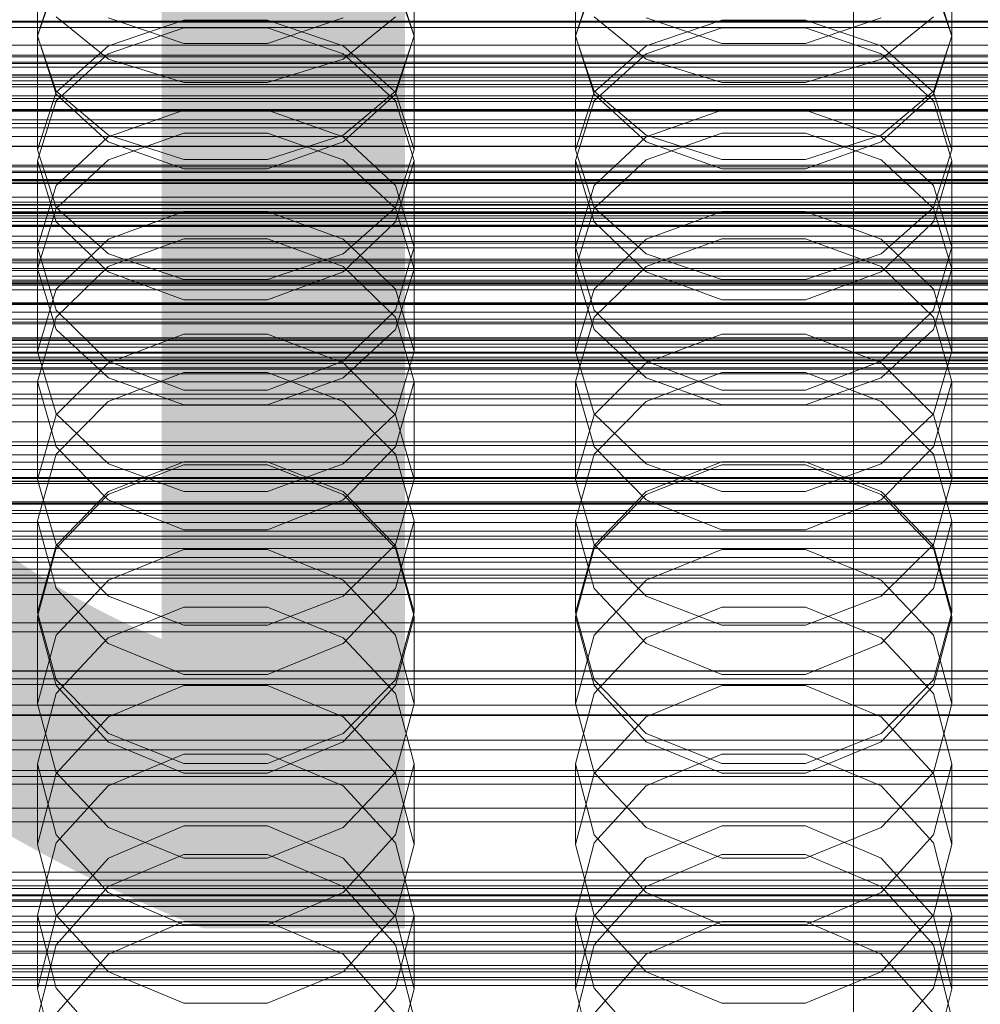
# Model space of a CAD drawing. Header units: millimetres. Extents: x -2233 to 61924, y -68080 to 6847.
# Tile 178 of 256: x -93 to 14, y -34106 to -33996. Entities that reach past the tile are written whole.
import ezdxf

# ---------------------------------------------------------------- set-up
doc = ezdxf.new("R2010")
doc.units = ezdxf.units.MM
for name, color, linetype, lineweight in [('COTAS_O', 1, 'Continuous', 0), ('COTAS_P', 1, 'Continuous', 0), ('frontal_briquetadora', 7, 'Continuous', 0), ('frontal_C01', 7, 'Continuous', 0), ('frontal_C02', 7, 'Continuous', 0), ('frontal_C03', 7, 'Continuous', 0), ('frontal_mezcladora', 7, 'Continuous', 0), ('frontal_secador', 7, 'Continuous', 0)]:
    doc.layers.add(name, color=color, linetype=linetype, lineweight=lineweight)
doc.dimstyles.new('R19_100', dxfattribs={"dimtxt": 250, "dimasz": 150, "dimexe": 150, "dimexo": 80, "dimgap": 100, "dimtad": 1, "dimtih": 1, "dimtoh": 1, "dimdsep": 46, "dimcen": 0.09, "dimadec": 0, "dimazin": 0, "dimtfac": 1, "dimtdec": 4, "dimtofl": 0, "dimtmove": 0, "dimatfit": 3, "dimfxl": 1, "dimtolj": 1, "dimtzin": 0, "dimarcsym": 0})

# ---------------------------------------------------------------- blocks, each defined once
blk = doc.blocks.new('DIM_R27_52')
at = {"layer": 'COTAS_O'}
for p, q in [((-1725, -33700), (-1575, -33655)), ((1725, -33700), (1575, -33655)), ((-1725, -34400), (-1725, -33700)), ((-1725, -33700), (1725, -33700)), ((-1725, -33700), (-1575, -33745)), ((1725, -33700), (1575, -33745)), ((1725, -34400), (1725, -33700))]:
    blk.add_line(p, q, dxfattribs=at)
blk.add_text('3450 O', height=250, dxfattribs=at).set_placement((0, -33600))
blk = doc.blocks.new('DIM_R27_53')
at = {"layer": 'COTAS_P'}
for p, q in [((-150, -32000), (550, -32000)), ((550, -32000), (505, -32150)), ((550, -34600), (550, -32000)), ((550, -32000), (595, -32150)), ((550, -34600), (505, -34450)), ((550, -34600), (595, -34450)), ((-150, -34600), (550, -34600))]:
    blk.add_line(p, q, dxfattribs=at)
blk.add_text('2600 P', height=250, rotation=90, dxfattribs=at).set_placement((450, -33300))
blk = doc.blocks.new('DIM_R27_55')
at = {"layer": 'COTAS_O'}
for p, q in [((-650, -33700), (50, -33700)), ((50, -33700), (5, -33850)), ((50, -34900), (50, -33700)), ((50, -33700), (95, -33850)), ((50, -34900), (5, -34750)), ((50, -34900), (95, -34750)), ((-650, -34900), (50, -34900))]:
    blk.add_line(p, q, dxfattribs=at)
blk.add_text('1200 O', height=250, rotation=90, dxfattribs=at).set_placement((-50, -34300))
blk = doc.blocks.new('DIM_R27_56')
at = {"layer": 'COTAS_O'}
for p, q in [((-650, -34200), (-500, -34155)), ((650, -34200), (500, -34155)), ((-650, -34900), (-650, -34200)), ((-650, -34200), (650, -34200)), ((-650, -34200), (-500, -34245)), ((650, -34200), (500, -34245)), ((650, -34900), (650, -34200))]:
    blk.add_line(p, q, dxfattribs=at)
blk.add_text('1300 O', height=250, dxfattribs=at).set_placement((0, -34100))

msp = doc.modelspace()

# ---------------------------------------------------------------- linework, layer by layer
at = {"layer": 'frontal_briquetadora'}
for p, q in [((-91, -33997.699), (-91, -33984.362)), ((-49, -33997.699), (-49, -33984.362)), ((-31, -33997.699), (-31, -33984.362)), ((11, -33997.699), (11, -33984.362)), ((-88.92, -33991.269), (-91, -33997.637)), ((-49, -33997.637), (-51.08, -33991.269)), ((-28.92, -33991.269), (-31, -33997.637)), ((11, -33997.637), (8.92, -33991.269)), ((-91, -33997.699), (-88.92, -33991.58)), ((-51.08, -33991.58), (-49, -33997.699)), ((-31, -33997.699), (-28.92, -33991.58)), ((8.92, -33991.58), (11, -33997.699)), ((-88.92, -33995.519), (-83.093, -34000.246)), ((-83.094, -33995.642), (-74.674, -33998.507)), ((-65.326, -33998.507), (-56.906, -33995.642)), ((-56.907, -34000.246), (-51.08, -33995.519)), ((-28.92, -33995.519), (-23.093, -34000.246)), ((-23.094, -33995.642), (-14.674, -33998.507)), ((-5.326, -33998.507), (3.094, -33995.642)), ((3.093, -34000.246), (8.92, -33995.519)), ((-83.094, -33999.647), (-74.674, -33996.77)), ((-83.093, -33998.756), (-74.673, -33995.888)), ((-74.674, -33996.77), (-65.326, -33996.77)), ((-74.673, -33995.888), (-65.327, -33995.888)), ((-65.327, -33995.888), (-56.907, -33998.756)), ((-65.326, -33996.77), (-56.906, -33999.647)), ((-23.094, -33999.647), (-14.674, -33996.77)), ((-23.093, -33998.756), (-14.673, -33995.888)), ((-14.674, -33996.77), (-5.326, -33996.77)), ((-14.673, -33995.888), (-5.327, -33995.888)), ((-5.327, -33995.888), (3.093, -33998.756)), ((-5.326, -33996.77), (3.094, -33999.647)), ((-88.92, -34004.156), (-91, -33997.637)), ((-91, -34010.365), (-91, -33997.637)), ((-88.92, -34003.818), (-91, -33997.699)), ((-49, -33997.637), (-51.08, -34004.156)), ((-49, -33997.699), (-51.08, -34003.818)), ((-49, -34010.365), (-49, -33997.637)), ((-28.92, -34004.156), (-31, -33997.637)), ((-31, -34010.365), (-31, -33997.637)), ((-28.92, -34003.818), (-31, -33997.699)), ((11, -33997.637), (8.92, -34004.156)), ((11, -33997.699), (8.92, -34003.818)), ((11, -34010.365), (11, -33997.637)), ((-88.92, -34003.922), (-83.093, -33998.756)), ((-74.674, -33998.507), (-65.326, -33998.507)), ((-56.907, -33998.756), (-51.08, -34003.922)), ((-28.92, -34003.922), (-23.093, -33998.756)), ((-14.674, -33998.507), (-5.326, -33998.507)), ((3.093, -33998.756), (8.92, -34003.922)), ((-88.92, -34004.9), (-83.094, -33999.647)), ((-56.906, -33999.647), (-51.08, -34004.9)), ((-28.92, -34004.9), (-23.094, -33999.647)), ((3.094, -33999.647), (8.92, -34004.9)), ((-83.093, -34000.246), (-74.673, -34002.87)), ((-65.327, -34002.87), (-56.907, -34000.246)), ((-23.093, -34000.246), (-14.673, -34002.87)), ((-5.327, -34002.87), (3.093, -34000.246)), ((-74.673, -34002.87), (-65.327, -34002.87)), ((-14.673, -34002.87), (-5.327, -34002.87)), ((-91, -34010.365), (-88.92, -34003.922)), ((-83.093, -34008.725), (-88.92, -34003.818)), ((-83.094, -34009.49), (-88.92, -34004.156)), ((-51.08, -34003.818), (-56.907, -34008.725)), ((-51.08, -34004.156), (-56.906, -34009.49)), ((-51.08, -34003.922), (-49, -34010.365)), ((-31, -34010.365), (-28.92, -34003.922)), ((-23.093, -34008.725), (-28.92, -34003.818)), ((-23.094, -34009.49), (-28.92, -34004.156)), ((8.92, -34003.818), (3.093, -34008.725)), ((8.92, -34004.156), (3.094, -34009.49)), ((8.92, -34003.922), (11, -34010.365)), ((-91, -34011.581), (-88.92, -34004.9)), ((-51.08, -34004.9), (-49, -34011.581)), ((-31, -34011.581), (-28.92, -34004.9)), ((8.92, -34004.9), (11, -34011.581)), ((-74.674, -34005.966), (-83.094, -34008.934)), ((-65.326, -34005.966), (-74.674, -34005.966)), ((-56.906, -34008.934), (-65.326, -34005.966)), ((-14.674, -34005.966), (-23.094, -34008.934)), ((-5.326, -34005.966), (-14.674, -34005.966)), ((3.094, -34008.934), (-5.326, -34005.966)), ((-74.673, -34008.499), (-83.093, -34011.504)), ((-74.673, -34011.448), (-83.093, -34008.725)), ((-65.327, -34008.499), (-74.673, -34008.499)), ((-56.907, -34011.504), (-65.327, -34008.499)), ((-56.907, -34008.725), (-65.327, -34011.448)), ((-14.673, -34008.499), (-23.093, -34011.504)), ((-14.673, -34011.448), (-23.093, -34008.725)), ((-5.327, -34008.499), (-14.673, -34008.499)), ((3.093, -34011.504), (-5.327, -34008.499)), ((3.093, -34008.725), (-5.327, -34011.448)), ((-83.094, -34008.934), (-88.92, -34014.352)), ((-74.674, -34012.492), (-83.094, -34009.49)), ((-56.906, -34009.49), (-65.326, -34012.492)), ((-51.08, -34014.351), (-56.906, -34008.934)), ((-23.094, -34008.934), (-28.92, -34014.352)), ((-14.674, -34012.492), (-23.094, -34009.49)), ((3.094, -34009.49), (-5.326, -34012.492)), ((8.92, -34014.351), (3.094, -34008.934)), ((-91, -34010.365), (-88.92, -34016.808)), ((-51.08, -34016.808), (-49, -34010.365)), ((-31, -34010.365), (-28.92, -34016.808)), ((8.92, -34016.808), (11, -34010.365)), ((-88.92, -34018.404), (-91, -34011.581)), ((-91, -34023.669), (-91, -34011.581)), ((-83.093, -34011.504), (-88.92, -34016.918)), ((-65.327, -34011.448), (-74.673, -34011.448)), ((-51.08, -34016.918), (-56.907, -34011.504)), ((-49, -34011.581), (-51.08, -34018.404)), ((-49, -34023.669), (-49, -34011.581)), ((-28.92, -34018.404), (-31, -34011.581)), ((-31, -34023.669), (-31, -34011.581)), ((-23.093, -34011.504), (-28.92, -34016.918)), ((-5.327, -34011.448), (-14.673, -34011.448)), ((8.92, -34016.918), (3.093, -34011.504)), ((11, -34011.581), (8.92, -34018.404)), ((11, -34023.669), (11, -34011.581)), ((-65.326, -34012.492), (-74.674, -34012.492)), ((-5.326, -34012.492), (-14.674, -34012.492)), ((-88.92, -34014.352), (-91, -34021.231)), ((-49, -34021.231), (-51.08, -34014.351)), ((-28.92, -34014.352), (-31, -34021.231)), ((11, -34021.231), (8.92, -34014.351)), ((-88.92, -34016.918), (-91, -34023.669)), ((-88.92, -34016.808), (-83.093, -34021.975)), ((-83.093, -34020.357), (-74.673, -34017.265)), ((-74.673, -34017.265), (-65.327, -34017.265)), ((-65.327, -34017.265), (-56.907, -34020.357)), ((-56.907, -34021.975), (-51.08, -34016.808)), ((-49, -34023.669), (-51.08, -34016.918)), ((-28.92, -34016.918), (-31, -34023.669)), ((-28.92, -34016.808), (-23.093, -34021.975)), ((-23.093, -34020.357), (-14.673, -34017.265)), ((-14.673, -34017.265), (-5.327, -34017.265)), ((-5.327, -34017.265), (3.093, -34020.357)), ((3.093, -34021.975), (8.92, -34016.808)), ((11, -34023.669), (8.92, -34016.918)), ((-83.094, -34023.977), (-88.92, -34018.404)), ((-51.08, -34018.404), (-56.906, -34023.977)), ((-23.094, -34023.977), (-28.92, -34018.404)), ((8.92, -34018.404), (3.094, -34023.977)), ((-88.92, -34025.929), (-83.093, -34020.357)), ((-74.674, -34020.296), (-83.094, -34023.397)), ((-65.326, -34020.296), (-74.674, -34020.296)), ((-56.906, -34023.397), (-65.326, -34020.296)), ((-56.907, -34020.357), (-51.08, -34025.929)), ((-28.92, -34025.929), (-23.093, -34020.357)), ((-14.674, -34020.296), (-23.094, -34023.397)), ((-5.326, -34020.296), (-14.674, -34020.296)), ((3.094, -34023.397), (-5.326, -34020.296)), ((3.093, -34020.357), (8.92, -34025.929)), ((-91, -34032.877), (-91, -34021.231)), ((-91, -34021.231), (-88.92, -34028.248)), ((-83.093, -34021.975), (-74.673, -34024.842)), ((-65.327, -34024.842), (-56.907, -34021.975)), ((-51.08, -34028.248), (-49, -34021.231)), ((-49, -34032.877), (-49, -34021.231)), ((-31, -34032.877), (-31, -34021.231)), ((-31, -34021.231), (-28.92, -34028.248)), ((-23.093, -34021.975), (-14.673, -34024.842)), ((-5.327, -34024.842), (3.093, -34021.975)), ((8.92, -34028.248), (11, -34021.231)), ((11, -34032.877), (11, -34021.231)), ((-91, -34023.669), (-88.92, -34030.42)), ((-83.094, -34023.397), (-88.92, -34029.048)), ((-74.674, -34027.11), (-83.094, -34023.977)), ((-56.906, -34023.977), (-65.326, -34027.11)), ((-51.08, -34029.048), (-56.906, -34023.397)), ((-51.08, -34030.42), (-49, -34023.669)), ((-31, -34023.669), (-28.92, -34030.42)), ((-23.094, -34023.397), (-28.92, -34029.048)), ((-14.674, -34027.11), (-23.094, -34023.977)), ((3.094, -34023.977), (-5.326, -34027.11)), ((8.92, -34029.048), (3.094, -34023.397)), ((8.92, -34030.42), (11, -34023.669)), ((-74.673, -34024.842), (-65.327, -34024.842)), ((-14.673, -34024.842), (-5.327, -34024.842)), ((-91, -34032.877), (-88.92, -34025.929)), ((-51.08, -34025.929), (-49, -34032.877)), ((-31, -34032.877), (-28.92, -34025.929)), ((8.92, -34025.929), (11, -34032.877)), ((-65.326, -34027.11), (-74.674, -34027.11)), ((-5.326, -34027.11), (-14.674, -34027.11)), ((-88.92, -34028.248), (-83.094, -34033.973)), ((-56.906, -34033.973), (-51.08, -34028.248)), ((-28.92, -34028.248), (-23.094, -34033.973)), ((3.094, -34033.973), (8.92, -34028.248)), ((-88.92, -34029.048), (-91, -34036.213)), ((-49, -34036.213), (-51.08, -34029.048)), ((-28.92, -34029.048), (-31, -34036.213)), ((11, -34036.213), (8.92, -34029.048)), ((-88.92, -34030.42), (-83.093, -34035.834)), ((-56.907, -34035.834), (-51.08, -34030.42)), ((-28.92, -34030.42), (-23.093, -34035.834)), ((3.093, -34035.834), (8.92, -34030.42)), ((-83.093, -34034.145), (-74.673, -34030.928)), ((-74.673, -34030.928), (-65.327, -34030.928)), ((-65.327, -34030.928), (-56.907, -34034.145)), ((-23.093, -34034.145), (-14.673, -34030.928)), ((-14.673, -34030.928), (-5.327, -34030.928)), ((-5.327, -34030.928), (3.093, -34034.145)), ((-88.92, -34039.824), (-91, -34032.877)), ((-49, -34032.877), (-51.08, -34039.824)), ((-28.92, -34039.824), (-31, -34032.877)), ((11, -34032.877), (8.92, -34039.824)), ((-88.92, -34039.942), (-83.093, -34034.145)), ((-83.094, -34033.973), (-74.674, -34037.189)), ((-65.326, -34037.189), (-56.906, -34033.973)), ((-56.907, -34034.145), (-51.08, -34039.942)), ((-28.92, -34039.942), (-23.093, -34034.145)), ((-23.094, -34033.973), (-14.674, -34037.189)), ((-5.326, -34037.189), (3.094, -34033.973)), ((3.093, -34034.145), (8.92, -34039.942)), ((-83.094, -34038.466), (-74.674, -34035.24)), ((-74.674, -34035.24), (-65.326, -34035.24)), ((-65.326, -34035.24), (-56.906, -34038.466)), ((-23.094, -34038.466), (-14.674, -34035.24)), ((-14.674, -34035.24), (-5.326, -34035.24)), ((-5.326, -34035.24), (3.094, -34038.466)), ((-88.92, -34043.507), (-91, -34036.213)), ((-91, -34047.171), (-91, -34036.213)), ((-83.093, -34035.834), (-74.673, -34038.839)), ((-65.327, -34038.839), (-56.907, -34035.834)), ((-49, -34036.213), (-51.08, -34043.507)), ((-49, -34047.171), (-49, -34036.213)), ((-28.92, -34043.507), (-31, -34036.213)), ((-31, -34047.171), (-31, -34036.213)), ((-23.093, -34035.834), (-14.673, -34038.839)), ((-5.327, -34038.839), (3.093, -34035.834)), ((11, -34036.213), (8.92, -34043.507)), ((11, -34047.171), (11, -34036.213)), ((-74.674, -34037.189), (-65.326, -34037.189)), ((-14.674, -34037.189), (-5.326, -34037.189)), ((-88.92, -34044.338), (-83.094, -34038.466)), ((-56.906, -34038.466), (-51.08, -34044.338)), ((-28.92, -34044.338), (-23.094, -34038.466)), ((3.094, -34038.466), (8.92, -34044.338)), ((-74.673, -34038.839), (-65.327, -34038.839)), ((-14.673, -34038.839), (-5.327, -34038.839)), ((-91, -34047.171), (-88.92, -34039.942)), ((-83.093, -34045.396), (-88.92, -34039.824)), ((-51.08, -34039.824), (-56.907, -34045.396)), ((-51.08, -34039.942), (-49, -34047.171)), ((-31, -34047.171), (-28.92, -34039.942)), ((-23.093, -34045.396), (-28.92, -34039.824)), ((8.92, -34039.824), (3.093, -34045.396)), ((8.92, -34039.942), (11, -34047.171)), ((-83.094, -34049.448), (-88.92, -34043.507)), ((-51.08, -34043.507), (-56.906, -34049.448)), ((-23.094, -34049.448), (-28.92, -34043.507)), ((8.92, -34043.507), (3.094, -34049.448)), ((-91, -34051.77), (-88.92, -34044.338)), ((-51.08, -34044.338), (-49, -34051.77)), ((-31, -34051.77), (-28.92, -34044.338)), ((8.92, -34044.338), (11, -34051.77)), ((-74.674, -34045.526), (-83.094, -34048.83)), ((-74.673, -34045.18), (-83.093, -34048.514)), ((-74.673, -34048.488), (-83.093, -34045.396)), ((-65.326, -34045.526), (-74.674, -34045.526)), ((-65.327, -34045.18), (-74.673, -34045.18)), ((-56.907, -34048.514), (-65.327, -34045.18)), ((-56.907, -34045.396), (-65.327, -34048.488)), ((-56.906, -34048.83), (-65.326, -34045.526)), ((-14.674, -34045.526), (-23.094, -34048.83)), ((-14.673, -34045.18), (-23.093, -34048.514)), ((-14.673, -34048.488), (-23.093, -34045.396)), ((-5.326, -34045.526), (-14.674, -34045.526)), ((-5.327, -34045.18), (-14.673, -34045.18)), ((3.093, -34048.514), (-5.327, -34045.18)), ((3.093, -34045.396), (-5.327, -34048.488)), ((3.094, -34048.83), (-5.326, -34045.526)), ((-91, -34047.171), (-88.92, -34054.4)), ((-51.08, -34054.4), (-49, -34047.171)), ((-31, -34047.171), (-28.92, -34054.4)), ((8.92, -34054.4), (11, -34047.171)), ((-83.093, -34048.514), (-88.92, -34054.522)), ((-83.094, -34048.83), (-88.92, -34054.842)), ((-74.674, -34052.781), (-83.094, -34049.448)), ((-65.327, -34048.488), (-74.673, -34048.488)), ((-56.906, -34049.448), (-65.326, -34052.781)), ((-51.08, -34054.522), (-56.907, -34048.514)), ((-51.08, -34054.842), (-56.906, -34048.83)), ((-23.093, -34048.514), (-28.92, -34054.522)), ((-23.094, -34048.83), (-28.92, -34054.842)), ((-14.674, -34052.781), (-23.094, -34049.448)), ((-5.327, -34048.488), (-14.673, -34048.488)), ((3.094, -34049.448), (-5.326, -34052.781)), ((8.92, -34054.522), (3.093, -34048.514)), ((8.92, -34054.842), (3.094, -34048.83)), ((-160, -34051.97), (200, -34051.97)), ((-88.92, -34059.324), (-91, -34051.77)), ((-91, -34062.014), (-91, -34051.77)), ((-65.326, -34052.781), (-74.674, -34052.781)), ((-49, -34051.77), (-51.08, -34059.324)), ((-49, -34062.014), (-49, -34051.77)), ((-28.92, -34059.324), (-31, -34051.77)), ((-31, -34062.014), (-31, -34051.77)), ((-5.326, -34052.781), (-14.674, -34052.781)), ((11, -34051.77), (8.92, -34059.324)), ((11, -34062.014), (11, -34051.77)), ((-88.92, -34054.522), (-91, -34062.014)), ((-88.92, -34054.842), (-91, -34062.443)), ((-88.92, -34054.4), (-83.093, -34060.197)), ((-83.093, -34058.398), (-74.673, -34054.99)), ((-74.673, -34054.99), (-65.327, -34054.99)), ((-65.327, -34054.99), (-56.907, -34058.398)), ((-56.907, -34060.197), (-51.08, -34054.4)), ((-49, -34062.014), (-51.08, -34054.522)), ((-49, -34062.443), (-51.08, -34054.842)), ((-28.92, -34054.522), (-31, -34062.014)), ((-28.92, -34054.842), (-31, -34062.443)), ((-28.92, -34054.4), (-23.093, -34060.197)), ((-23.093, -34058.398), (-14.673, -34054.99)), ((-14.673, -34054.99), (-5.327, -34054.99)), ((-5.327, -34054.99), (3.093, -34058.398)), ((3.093, -34060.197), (8.92, -34054.4)), ((11, -34062.014), (8.92, -34054.522)), ((11, -34062.443), (8.92, -34054.842)), ((-160, -34056.386), (200, -34056.386)), ((-88.92, -34064.539), (-83.093, -34058.398)), ((-83.094, -34065.466), (-88.92, -34059.324)), ((-56.907, -34058.398), (-51.08, -34064.539)), ((-51.08, -34059.324), (-56.906, -34065.466)), ((-28.92, -34064.539), (-23.093, -34058.398)), ((-23.094, -34065.466), (-28.92, -34059.324)), ((3.093, -34058.398), (8.92, -34064.539)), ((8.92, -34059.324), (3.094, -34065.466)), ((-160, -34060.009), (200, -34060.009)), ((-83.093, -34060.197), (-74.673, -34063.414)), ((-65.327, -34063.414), (-56.907, -34060.197)), ((-23.093, -34060.197), (-14.673, -34063.414)), ((-5.327, -34063.414), (3.093, -34060.197)), ((-74.674, -34061.412), (-83.094, -34064.828)), ((-65.326, -34061.412), (-74.674, -34061.412)), ((-56.906, -34064.828), (-65.326, -34061.412)), ((-14.674, -34061.412), (-23.094, -34064.828)), ((-5.326, -34061.412), (-14.674, -34061.412)), ((3.094, -34064.828), (-5.326, -34061.412)), ((-91, -34062.014), (-88.92, -34069.506)), ((-91, -34072.197), (-91, -34062.443)), ((-91, -34062.443), (-88.92, -34070.159)), ((-51.08, -34069.506), (-49, -34062.014)), ((-51.08, -34070.159), (-49, -34062.443)), ((-49, -34072.197), (-49, -34062.443)), ((-31, -34062.014), (-28.92, -34069.506)), ((-31, -34072.197), (-31, -34062.443)), ((-31, -34062.443), (-28.92, -34070.159)), ((8.92, -34069.506), (11, -34062.014)), ((8.92, -34070.159), (11, -34062.443)), ((11, -34072.197), (11, -34062.443)), ((-74.673, -34063.414), (-65.327, -34063.414)), ((-14.673, -34063.414), (-5.327, -34063.414)), ((-160, -34064.151), (200, -34064.151)), ((-91, -34072.197), (-88.92, -34064.539)), ((-83.094, -34064.828), (-88.92, -34071.036)), ((-51.08, -34071.036), (-56.906, -34064.828)), ((-51.08, -34064.539), (-49, -34072.197)), ((-31, -34072.197), (-28.92, -34064.539)), ((-23.094, -34064.828), (-28.92, -34071.036)), ((8.92, -34071.036), (3.094, -34064.828)), ((8.92, -34064.539), (11, -34072.197)), ((-74.674, -34068.909), (-83.094, -34065.466)), ((-56.906, -34065.466), (-65.326, -34068.909)), ((-14.674, -34068.909), (-23.094, -34065.466)), ((3.094, -34065.466), (-5.326, -34068.909)), ((-160, -34068.567), (200, -34068.567)), ((-65.326, -34068.909), (-74.674, -34068.909)), ((-5.326, -34068.909), (-14.674, -34068.909)), ((-88.92, -34069.506), (-83.093, -34075.515)), ((-88.92, -34070.159), (-83.094, -34076.428)), ((-83.093, -34073.656), (-74.673, -34070.144)), ((-74.673, -34070.144), (-65.327, -34070.144)), ((-65.327, -34070.144), (-56.907, -34073.656)), ((-56.907, -34075.515), (-51.08, -34069.506)), ((-56.906, -34076.428), (-51.08, -34070.159)), ((-28.92, -34069.506), (-23.093, -34075.515)), ((-28.92, -34070.159), (-23.094, -34076.428)), ((-23.093, -34073.656), (-14.673, -34070.144)), ((-14.673, -34070.144), (-5.327, -34070.144)), ((-5.327, -34070.144), (3.093, -34073.656)), ((3.093, -34075.515), (8.92, -34069.506)), ((3.094, -34076.428), (8.92, -34070.159)), ((-88.92, -34071.036), (-91, -34078.875)), ((-49, -34078.875), (-51.08, -34071.036)), ((-28.92, -34071.036), (-31, -34078.875)), ((11, -34078.875), (8.92, -34071.036)), ((-88.92, -34079.855), (-91, -34072.197)), ((-49, -34072.197), (-51.08, -34079.855)), ((-28.92, -34079.855), (-31, -34072.197)), ((11, -34072.197), (8.92, -34079.855)), ((-88.92, -34079.984), (-83.093, -34073.656)), ((-56.907, -34073.656), (-51.08, -34079.984)), ((-28.92, -34079.984), (-23.093, -34073.656)), ((3.093, -34073.656), (8.92, -34079.984)), ((-83.093, -34075.515), (-74.673, -34078.849)), ((-65.327, -34078.849), (-56.907, -34075.515)), ((-23.093, -34075.515), (-14.673, -34078.849)), ((-5.327, -34078.849), (3.093, -34075.515)), ((-83.094, -34076.428), (-74.674, -34079.94)), ((-65.326, -34079.94), (-56.906, -34076.428)), ((-23.094, -34076.428), (-14.674, -34079.94)), ((-5.326, -34079.94), (3.094, -34076.428)), ((-83.094, -34081.332), (-74.674, -34077.812)), ((-74.674, -34077.812), (-65.326, -34077.812)), ((-65.326, -34077.812), (-56.906, -34081.332)), ((-23.094, -34081.332), (-14.674, -34077.812)), ((-14.674, -34077.812), (-5.326, -34077.812)), ((-5.326, -34077.812), (3.094, -34081.332)), ((-88.92, -34086.819), (-91, -34078.875)), ((-91, -34087.875), (-91, -34078.875)), ((-74.673, -34078.849), (-65.327, -34078.849)), ((-49, -34078.875), (-51.08, -34086.82)), ((-49, -34087.875), (-49, -34078.875)), ((-28.92, -34086.819), (-31, -34078.875)), ((-31, -34087.875), (-31, -34078.875)), ((-14.673, -34078.849), (-5.327, -34078.849)), ((11, -34078.875), (8.92, -34086.82)), ((11, -34087.875), (11, -34078.875)), ((-91, -34087.875), (-88.92, -34079.984)), ((-83.093, -34085.996), (-88.92, -34079.855)), ((-74.674, -34079.94), (-65.326, -34079.94)), ((-51.08, -34079.855), (-56.907, -34085.996)), ((-51.08, -34079.984), (-49, -34087.875)), ((-31, -34087.875), (-28.92, -34079.984)), ((-23.093, -34085.996), (-28.92, -34079.855)), ((-14.674, -34079.94), (-5.326, -34079.94)), ((8.92, -34079.855), (3.093, -34085.996)), ((8.92, -34079.984), (11, -34087.875)), ((-88.92, -34087.722), (-83.094, -34081.332)), ((-56.906, -34081.332), (-51.08, -34087.722)), ((-28.92, -34087.722), (-23.094, -34081.332)), ((3.094, -34081.332), (8.92, -34087.722)), ((-74.673, -34085.792), (-83.093, -34089.399)), ((-65.327, -34085.792), (-74.673, -34085.792)), ((-56.907, -34089.399), (-65.327, -34085.792)), ((-14.673, -34085.792), (-23.093, -34089.399)), ((-5.327, -34085.792), (-14.673, -34085.792)), ((3.093, -34089.399), (-5.327, -34085.792)), ((-83.094, -34093.266), (-88.92, -34086.819)), ((-74.673, -34089.404), (-83.093, -34085.996)), ((-56.907, -34085.996), (-65.327, -34089.404)), ((-51.08, -34086.82), (-56.906, -34093.266)), ((-23.094, -34093.266), (-28.92, -34086.819)), ((-14.673, -34089.404), (-23.093, -34085.996)), ((3.093, -34085.996), (-5.327, -34089.404)), ((8.92, -34086.82), (3.094, -34093.266)), ((-91, -34095.779), (-88.92, -34087.722)), ((-91, -34087.875), (-88.92, -34095.766)), ((-51.08, -34087.722), (-49, -34095.779)), ((-51.08, -34095.766), (-49, -34087.875)), ((-31, -34095.779), (-28.92, -34087.722)), ((-31, -34087.875), (-28.92, -34095.766)), ((8.92, -34087.722), (11, -34095.779)), ((8.92, -34095.766), (11, -34087.875)), ((-74.674, -34089.012), (-83.094, -34092.596)), ((-65.326, -34089.012), (-74.674, -34089.012)), ((-56.906, -34092.596), (-65.326, -34089.012)), ((-14.674, -34089.012), (-23.094, -34092.596)), ((-5.326, -34089.012), (-14.674, -34089.012)), ((3.094, -34092.596), (-5.326, -34089.012)), ((-83.093, -34089.399), (-88.92, -34095.899)), ((-65.327, -34089.404), (-74.673, -34089.404)), ((-51.08, -34095.899), (-56.907, -34089.399)), ((-23.093, -34089.399), (-28.92, -34095.899)), ((-5.327, -34089.404), (-14.673, -34089.404)), ((8.92, -34095.899), (3.093, -34089.399)), ((-83.094, -34092.596), (-88.92, -34099.099)), ((-74.674, -34096.873), (-83.094, -34093.266)), ((-56.906, -34093.266), (-65.326, -34096.873)), ((-51.08, -34099.099), (-56.906, -34092.596)), ((-23.094, -34092.596), (-28.92, -34099.099)), ((-14.674, -34096.873), (-23.094, -34093.266)), ((3.094, -34093.266), (-5.326, -34096.873)), ((8.92, -34099.099), (3.094, -34092.596)), ((-88.92, -34103.933), (-91, -34095.779)), ((-91, -34104.004), (-91, -34095.779)), ((-88.92, -34095.899), (-91, -34104.004)), ((-88.92, -34095.766), (-83.093, -34102.094)), ((-83.093, -34100.145), (-74.673, -34096.48)), ((-74.673, -34096.48), (-65.327, -34096.48)), ((-65.327, -34096.48), (-56.907, -34100.145)), ((-56.907, -34102.094), (-51.08, -34095.766)), ((-49, -34095.779), (-51.08, -34103.933)), ((-49, -34104.004), (-51.08, -34095.899)), ((-49, -34104.004), (-49, -34095.779)), ((-28.92, -34103.933), (-31, -34095.779)), ((-31, -34104.004), (-31, -34095.779)), ((-28.92, -34095.899), (-31, -34104.004)), ((-28.92, -34095.766), (-23.093, -34102.094)), ((-23.093, -34100.145), (-14.673, -34096.48)), ((-14.673, -34096.48), (-5.327, -34096.48)), ((-5.327, -34096.48), (3.093, -34100.145)), ((3.093, -34102.094), (8.92, -34095.766)), ((11, -34095.779), (8.92, -34103.933)), ((11, -34104.004), (8.92, -34095.899)), ((11, -34104.004), (11, -34095.779)), ((-65.326, -34096.873), (-74.674, -34096.873)), ((-5.326, -34096.873), (-14.674, -34096.873)), ((200, -34100), (-160, -34100)), ((-88.92, -34099.099), (-91, -34107.292)), ((-49, -34107.292), (-51.08, -34099.099)), ((-28.92, -34099.099), (-31, -34107.292)), ((11, -34107.292), (8.92, -34099.099)), ((-88.92, -34106.751), (-83.093, -34100.145)), ((-56.907, -34100.145), (-51.08, -34106.751)), ((-28.92, -34106.751), (-23.093, -34100.145)), ((3.093, -34100.145), (8.92, -34106.751)), ((-83.093, -34102.094), (-74.673, -34105.606)), ((-65.327, -34105.606), (-56.907, -34102.094)), ((-23.093, -34102.094), (-14.673, -34105.606)), ((-5.327, -34105.606), (3.093, -34102.094)), ((-91, -34104.004), (-88.92, -34112.109)), ((-83.094, -34110.541), (-88.92, -34103.933)), ((-51.08, -34103.933), (-56.906, -34110.541)), ((-51.08, -34112.109), (-49, -34104.004)), ((-31, -34104.004), (-28.92, -34112.109)), ((-23.094, -34110.541), (-28.92, -34103.933)), ((8.92, -34103.933), (3.094, -34110.541)), ((8.92, -34112.109), (11, -34104.004)), ((-74.673, -34105.606), (-65.327, -34105.606)), ((-14.673, -34105.606), (-5.327, -34105.606))]:
    msp.add_line(p, q, dxfattribs=at)
at = {"layer": 'frontal_C01'}
for p, q in [((0, -33738.133), (0, -34000.746)), ((0, -34257.579), (0, -33994.965)), ((-130, -33999.807), (130, -33999.807)), ((-130, -34000.599), (130, -34000.599)), ((-130, -34000.746), (0, -34000.746)), ((-130, -34000.746), (130, -34000.746)), ((0, -34000.746), (0, -34263.359)), ((0, -34000.746), (130, -34000.746)), ((-130, -34003.068), (130, -34003.068)), ((-130, -34003.352), (130, -34003.352)), ((-130, -34007.045), (130, -34007.045)), ((-130, -34007.447), (130, -34007.447)), ((-130, -34012.26), (130, -34012.26)), ((-130, -34012.752), (130, -34012.752)), ((-450, -34013.679), (450, -34013.679)), ((-148, -34016.206), (148, -34016.206)), ((-148, -34016.486), (148, -34016.486)), ((-148, -34016.539), (148, -34016.539)), ((-148, -34017.361), (148, -34017.361)), ((-148, -34017.462), (148, -34017.462)), ((-148, -34018.771), (148, -34018.771)), ((130, -34018.357), (-130, -34018.357)), ((-148, -34018.913), (148, -34018.913)), ((-130, -34018.906), (130, -34018.906)), ((-148, -34020.618), (148, -34020.618)), ((-148, -34020.793), (148, -34020.793)), ((148, -34022.779), (-148, -34022.779)), ((-148, -34022.973), (148, -34022.973)), ((450, -34024.464), (-450, -34024.464)), ((-148, -34025.105), (148, -34025.105)), ((-148, -34025.306), (148, -34025.306)), ((-130, -34024.921), (130, -34024.921)), ((-130, -34025.49), (130, -34025.49)), ((-148, -34027.437), (148, -34027.437)), ((-148, -34027.632), (148, -34027.632)), ((-148, -34029.618), (148, -34029.618)), ((-148, -34029.792), (148, -34029.792)), ((-148, -34031.498), (148, -34031.498)), ((-148, -34031.64), (148, -34031.64)), ((-130, -34031.504), (130, -34031.504)), ((-148, -34032.949), (148, -34032.949)), ((-148, -34033.049), (148, -34033.049)), ((-130, -34032.054), (130, -34032.054)), ((-148, -34033.872), (148, -34033.872)), ((-148, -34033.924), (148, -34033.924)), ((-148, -34034.205), (148, -34034.205)), ((-130, -34037.658), (130, -34037.658)), ((-130, -34038.151), (130, -34038.151)), ((-130, -34042.964), (130, -34042.964)), ((-130, -34043.366), (130, -34043.366)), ((-130, -34047.059), (130, -34047.059)), ((-130, -34047.343), (130, -34047.343)), ((450, -34047.383), (-450, -34047.383)), ((-130, -34049.665), (130, -34049.665)), ((-130, -34049.812), (130, -34049.812)), ((-130, -34050.604), (130, -34050.604)), ((-450, -34058.168), (450, -34058.168)), ((-425, -34085.38), (425, -34085.38)), ((425, -34096.935), (-425, -34096.935)), ((425, -34099.076), (-425, -34099.076))]:
    msp.add_line(p, q, dxfattribs=at)
at = {"layer": 'frontal_C02'}
for p, q in [((0, -34230.937), (0, -33940.443)), ((0, -33946.173), (0, -34236.667)), ((430, -34022.57), (-430, -34022.57)), ((430, -34027.57), (-430, -34027.57)), ((-425, -34029.285), (425, -34029.285)), ((425, -34040.739), (-425, -34040.739)), ((425, -34044.426), (-425, -34044.426)), ((-425, -34055.88), (425, -34055.88))]:
    msp.add_line(p, q, dxfattribs=at)
at = {"layer": 'frontal_C03'}
for p, q in [((1250, -34001.143), (-1250, -34001.143)), ((1250, -34002.025), (-1250, -34002.025)), ((1250, -34002.678), (-1250, -34002.678)), ((1250, -34004.986), (-1250, -34004.986)), ((-1250, -34006.043), (1250, -34006.043)), ((1250, -34008.895), (-1250, -34008.895)), ((1250, -34009.952), (-1250, -34009.952)), ((1250, -34012.26), (-1250, -34012.26)), ((1250, -34012.913), (-1250, -34012.913)), ((1250, -34013.795), (-1250, -34013.795)), ((1250, -34023.601), (-1250, -34023.601)), ((1250, -34024.482), (-1250, -34024.482)), ((1250, -34025.136), (-1250, -34025.136)), ((1250, -34027.443), (-1250, -34027.443)), ((-1250, -34028.501), (1250, -34028.501)), ((1250, -34031.353), (-1250, -34031.353)), ((1250, -34032.41), (-1250, -34032.41)), ((1250, -34034.717), (-1250, -34034.717)), ((1250, -34035.371), (-1250, -34035.371)), ((1250, -34036.252), (-1250, -34036.252)), ((1250, -34046.059), (-1250, -34046.059)), ((1250, -34046.94), (-1250, -34046.94)), ((1250, -34047.593), (-1250, -34047.593)), ((1250, -34049.901), (-1250, -34049.901)), ((-1250, -34050.958), (1250, -34050.958)), ((1250, -34053.81), (-1250, -34053.81)), ((1250, -34054.868), (-1250, -34054.868)), ((1250, -34057.175), (-1250, -34057.175)), ((1250, -34057.828), (-1250, -34057.828)), ((1250, -34058.71), (-1250, -34058.71)), ((1250, -34068.516), (-1250, -34068.516)), ((1250, -34069.398), (-1250, -34069.398)), ((1250, -34070.051), (-1250, -34070.051)), ((1250, -34072.358), (-1250, -34072.358)), ((-1250, -34073.416), (1250, -34073.416)), ((1250, -34076.268), (-1250, -34076.268)), ((1250, -34077.325), (-1250, -34077.325)), ((1250, -34079.633), (-1250, -34079.633)), ((1250, -34080.286), (-1250, -34080.286)), ((1250, -34081.167), (-1250, -34081.167)), ((1250, -34090.974), (-1250, -34090.974)), ((1250, -34091.855), (-1250, -34091.855)), ((1250, -34092.509), (-1250, -34092.509)), ((-1250, -34092.816), (1250, -34092.816)), ((-1250, -34093.614), (1250, -34093.614)), ((-1250, -34094.198), (1250, -34094.198)), ((1250, -34094.816), (-1250, -34094.816)), ((-1250, -34095.873), (1250, -34095.873)), ((-1250, -34096.536), (1250, -34096.536)), ((-1250, -34097.665), (1250, -34097.665)), ((1250, -34098.726), (-1250, -34098.726)), ((1250, -34099.783), (-1250, -34099.783)), ((-1250, -34101.385), (1250, -34101.385)), ((1250, -34102.09), (-1250, -34102.09)), ((1250, -34102.744), (-1250, -34102.744)), ((-1250, -34102.981), (1250, -34102.981)), ((1250, -34103.625), (-1250, -34103.625))]:
    msp.add_line(p, q, dxfattribs=at)
at = {"layer": 'frontal_mezcladora'}
for p, q in [((-280, -34020), (280, -34020)), ((-260, -34020), (260, -34020)), ((-260, -34060), (260, -34060))]:
    msp.add_line(p, q, dxfattribs=at)
at = {"layer": 'frontal_secador'}
for p, q in [((1250, -33996), (-1250, -33996)), ((1250, -33996.144), (-1250, -33996.144)), ((1250, -33996.709), (-1250, -33996.709)), ((1250, -33998.686), (-1250, -33998.686)), ((1250, -34000), (-1250, -34000)), ((1320, -34002), (-1320, -34002)), ((1320, -34002.273), (-1320, -34002.273)), ((1250, -34002), (-1250, -34002)), ((1320, -34003.072), (-1320, -34003.072)), ((1320, -34004.343), (-1320, -34004.343)), ((1250, -34004.651), (-1250, -34004.651)), ((1320, -34006), (-1320, -34006)), ((1250, -34005.859), (-1250, -34005.859)), ((-1250, -34006), (1250, -34006)), ((1320, -34007.929), (-1320, -34007.929)), ((-1320, -34010), (1320, -34010)), ((-1250, -34010), (1250, -34010)), ((1320, -34012.071), (-1320, -34012.071)), ((1320, -34014), (-1320, -34014)), ((1250, -34014.141), (-1250, -34014.141)), ((1320, -34015.657), (-1320, -34015.657)), ((1320, -34016.928), (-1320, -34016.928)), ((1250, -34017.285), (-1250, -34017.285)), ((1320, -34017.727), (-1320, -34017.727)), ((1320, -34018), (-1320, -34018)), ((1250, -34018), (-1250, -34018)), ((1250, -34021.314), (-1250, -34021.314)), ((1250, -34023.856), (-1250, -34023.856)), ((1250, -34025.455), (-1250, -34025.455)), ((1250, -34026), (-1250, -34026)), ((1360, -34033.5), (-1360, -34033.5)), ((1250, -34033.75), (-1250, -34033.75)), ((1360, -34034.863), (-1360, -34034.863)), ((1360, -34038.859), (-1360, -34038.859)), ((1360, -34045.216), (-1360, -34045.216)), ((1360, -34053.5), (-1360, -34053.5)), ((1250, -34052.924), (-1250, -34052.924)), ((1360, -34063.147), (-1360, -34063.147)), ((-1360, -34073.5), (1360, -34073.5)), ((-1250, -34073.5), (1250, -34073.5)), ((1360, -34083.853), (-1360, -34083.853)), ((1360, -34093.5), (-1360, -34093.5)), ((1250, -34094.076), (-1250, -34094.076)), ((1360, -34101.784), (-1360, -34101.784))]:
    msp.add_line(p, q, dxfattribs=at)

# ---------------------------------------------------------------- dimensions: what is measured, and where the dimension line sits
at = {"layer": 'COTAS_O'}
for p1, p2, distance, picture, middle in [((-650, -34900), (-650, -33700), -700, 'DIM_R27_55', (50, -34300)), ((-1725, -34400), (1725, -34400), 700, 'DIM_R27_52', (0, -33700)), ((-650, -34900), (650, -34900), 700, 'DIM_R27_56', (0, -34200))]:
    dim = msp.add_aligned_dim(p1=p1, p2=p2, distance=distance, text='<> O', dimstyle='R19_100', dxfattribs=at)
    dim.commit()
    dim.dimension.update_dxf_attribs({"geometry": picture, "text_midpoint": middle})
at = {"layer": 'COTAS_P'}
dim = msp.add_aligned_dim(p1=(-150, -34600), p2=(-150, -32000), distance=-700, text='<> P', dimstyle='R19_100', dxfattribs=at)
dim.commit()
dim.dimension.update_dxf_attribs({"geometry": 'DIM_R27_53', "text_midpoint": (550, -33300)})

doc.saveas('drawing.dxf')
